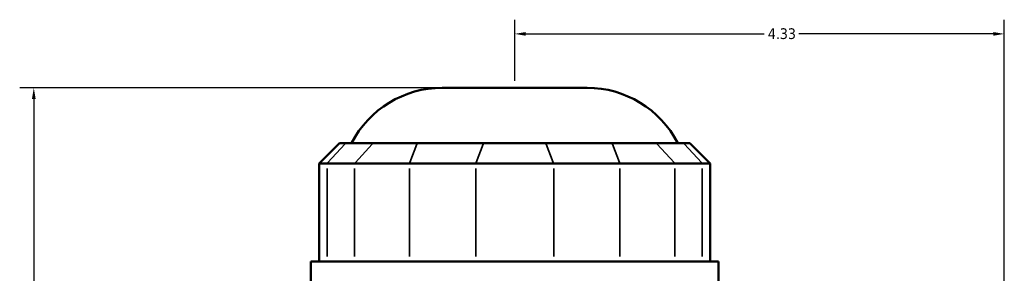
# Model space of a CAD drawing. Header units: inches. Extents: x -2.9 to 51.4, y -2.4 to 49.9.
# Tile 5 of 9: x -2.9 to 5.8, y 24.6 to 26.8. Entities that reach past the tile are written whole.
import ezdxf

# ---------------------------------------------------------------- set-up
doc = ezdxf.new("R2010")
doc.units = ezdxf.units.IN
doc.header["$MEASUREMENT"] = 0
for name, color, linetype, lineweight in [('Dimension (ANSI)', 7, 'Continuous', 25), ('Visible (ANSI)', 7, 'Continuous', 50), ('Visible Narrow (ANSI)', 7, 'Continuous', 35)]:
    doc.layers.add(name, color=color, linetype=linetype, lineweight=lineweight)
doc.styles.add('Note Text (ANSI)', font='tahoma.ttf')
doc.dimstyles.new('Default (ANSI)', dxfattribs={"dimtxt": 0.094488, "dimasz": 0.098425, "dimexe": 0.125, "dimexo": 0.0625, "dimgap": 0.031496, "dimtad": 0, "dimtih": 1, "dimtoh": 1, "dimrnd": 1e-08, "dimzin": 4, "dimdsep": 46, "dimtxsty": 'Note Text (ANSI)', "dimcen": 0.09, "dimdle": 0.393701, "dimclrd": 256, "dimclre": 256, "dimclrt": 5, "dimadec": 0, "dimazin": 1, "dimtfac": 1, "dimtofl": 0, "dimtmove": 0, "dimatfit": 3, "dimfxl": 1, "dimtolj": 1, "dimtzin": 4, "dimlwd": -1, "dimlwe": -1, "dimarcsym": 0})

# ---------------------------------------------------------------- blocks, each defined once
blk = doc.blocks.new('*D8')
at = {"layer": 'Defpoints', "color": 0, "transparency": 16777216}
for p in [(5.7968, 26.6643), (1.4668, 26.188), (5.7968, 22.6067)]:
    blk.add_point(p, dxfattribs=at)
at = {"layer": 'Dimension (ANSI)', "transparency": 16777216}
for p, q in [((1.4668, 26.2505), (1.4668, 26.7893)), ((5.7968, 22.6692), (5.7968, 26.7893)), ((1.5653, 26.6643), (3.6742, 26.6643)), ((5.6984, 26.6643), (3.9795, 26.6643))]:
    blk.add_line(p, q, dxfattribs=at)
for points in [[(1.5653, 26.6807), (1.5653, 26.6479), (1.4668, 26.6643)], [(5.6984, 26.6807), (5.6984, 26.6479), (5.7968, 26.6643)]]:
    blk.add_solid(points, dxfattribs=at)
at = {"layer": 'Dimension (ANSI)', "color": 5, "transparency": 16777216, "insert": (3.7057, 26.7135), "char_height": 0.09449, "attachment_point": 1, "style": 'Note Text (ANSI)'}
blk.add_mtext('\\A1;4.33', dxfattribs=at)
blk = doc.blocks.new('*D10')
at = {"layer": 'Defpoints', "color": 0, "transparency": 16777216}
for p in [(-2.7856, 26.188), (0.8258, 26.188), (-1.9982, 19.218)]:
    blk.add_point(p, dxfattribs=at)
at = {"layer": 'Dimension (ANSI)', "transparency": 16777216}
for p, q in [((0.7633, 26.188), (-2.9106, 26.188)), ((-2.7856, 26.0895), (-2.7856, 22.7836)), ((-2.7856, 19.3164), (-2.7856, 22.6223)), ((-2.0607, 19.218), (-2.9106, 19.218))]:
    blk.add_line(p, q, dxfattribs=at)
for points in [[(-2.802, 26.0895), (-2.7692, 26.0895), (-2.7856, 26.188)], [(-2.802, 19.3164), (-2.7692, 19.3164), (-2.7856, 19.218)]]:
    blk.add_solid(points, dxfattribs=at)
at = {"layer": 'Dimension (ANSI)', "color": 5, "transparency": 16777216, "insert": (-2.9066, 22.7521), "char_height": 0.09449, "attachment_point": 1, "style": 'Note Text (ANSI)'}
blk.add_mtext('\\A1;6.97', dxfattribs=at)

msp = doc.modelspace()

# ---------------------------------------------------------------- linework, layer by layer
at = {"layer": 'Visible (ANSI)'}
for p, q in [((0.8258, 26.188), (2.1079, 26.188)), ((-0.081, 25.7001), (-0.2613, 25.5198)), ((-0.081, 25.7001), (-0.0262, 25.7001)), ((0.216, 25.7001), (-0.0262, 25.7001)), ((0.216, 25.7001), (0.6062, 25.7001)), ((1.1909, 25.7001), (0.6062, 25.7001)), ((1.1909, 25.7001), (1.7427, 25.7001)), ((2.3275, 25.7001), (1.7427, 25.7001)), ((2.3275, 25.7001), (2.7176, 25.7001)), ((2.9598, 25.7001), (2.7176, 25.7001)), ((2.9598, 25.7001), (3.0147, 25.7001)), ((3.0147, 25.7001), (3.1949, 25.5198)), ((-0.1927, 25.5198), (-0.2613, 25.5198)), ((-0.2613, 25.5198), (-0.2613, 24.6546)), ((-0.1927, 25.5198), (0.0495, 25.5198)), ((0.5372, 25.5198), (0.0495, 25.5198)), ((0.5372, 25.5198), (1.122, 25.5198)), ((1.8117, 25.5198), (1.122, 25.5198)), ((1.8117, 25.5198), (2.3964, 25.5198)), ((2.8841, 25.5198), (2.3964, 25.5198)), ((2.8841, 25.5198), (3.1263, 25.5198)), ((3.1949, 25.5198), (3.1263, 25.5198)), ((3.1949, 25.5198), (3.1949, 24.6546)), ((3.2692, 24.6546), (-0.3355, 24.6546)), ((-0.3355, 24.4455), (-0.3355, 24.6546)), ((3.2692, 24.4455), (3.2692, 24.6546))]:
    msp.add_line(p, q, dxfattribs=at)
for centre, start, end in [((0.8258, 25.2868), 90, 152.70323), ((2.1079, 25.2868), 27.29677, 90)]:
    msp.add_arc(centre, 0.9012, start, end, dxfattribs=at)
at = {"layer": 'Visible Narrow (ANSI)'}
for p, q in [((-0.0345, 25.691), (-0.1844, 25.5288)), ((0.0578, 25.5288), (0.2077, 25.691)), ((0.6028, 25.691), (0.5407, 25.5288)), ((1.1875, 25.691), (1.1254, 25.5288)), ((1.7462, 25.691), (1.8083, 25.5288)), ((2.3309, 25.691), (2.393, 25.5288)), ((2.726, 25.691), (2.8758, 25.5288)), ((2.9682, 25.691), (3.118, 25.5288)), ((-0.1927, 24.6978), (-0.1927, 25.4766)), ((0.0495, 25.4766), (0.0495, 24.6978)), ((0.5372, 24.6978), (0.5372, 25.4766)), ((1.122, 25.4766), (1.122, 24.6978)), ((1.8117, 24.6978), (1.8117, 25.4766)), ((2.3964, 25.4766), (2.3964, 24.6978)), ((2.8841, 24.6978), (2.8841, 25.4766)), ((3.1263, 25.4766), (3.1263, 24.6978))]:
    msp.add_line(p, q, dxfattribs=at)

# ---------------------------------------------------------------- dimensions: what is measured, and where the dimension line sits
at = {"layer": 'Dimension (ANSI)'}
for base, p1, p2, angle, override, picture, middle in [((5.7968, 26.6643), (1.4668, 26.188), (5.7968, 22.6067), 180, {"dimgap": 0.031496, "dimtih": 0, "dimtoh": 0, "dimdec": 2, "dimtol": 0, "dimlim": 0, "dimtp": 0, "dimtm": 0, "dimtdec": 2, "dimatfit": 1}, '*D8', (3.8268, 26.6643)), ((-2.7856, 26.188), (-1.9982, 19.218), (0.8258, 26.188), 270, {"dimgap": 0.031496, "dimdec": 2, "dimtol": 0, "dimlim": 0, "dimtp": 0, "dimtm": 0, "dimtdec": 2, "dimatfit": 1}, '*D10', (-2.7856, 22.703))]:
    dim = msp.add_linear_dim(base=base, p1=p1, p2=p2, angle=angle, dimstyle='Default (ANSI)', override=override, dxfattribs=at)
    dim.commit()
    dim.dimension.update_dxf_attribs({"geometry": picture, "text_midpoint": middle, "dimtype": 160})

doc.saveas('drawing.dxf')
